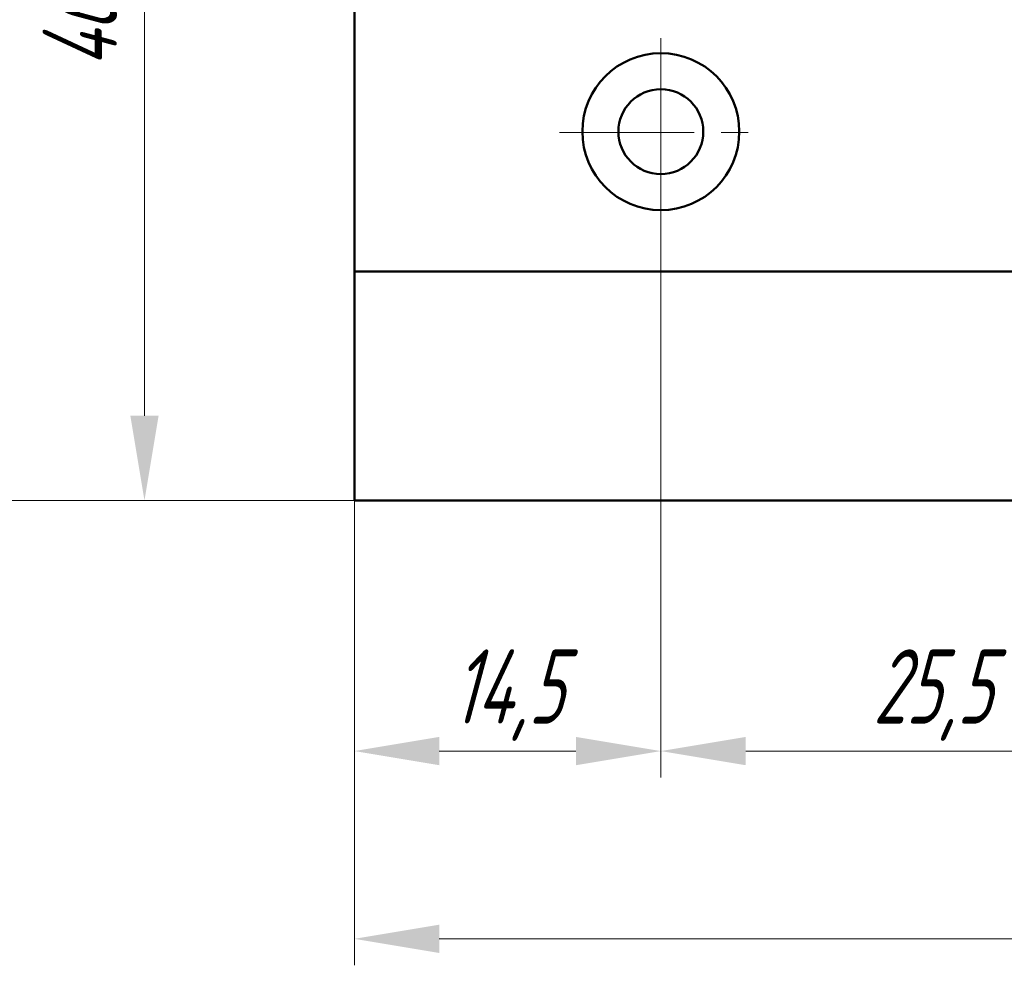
# Model space of a CAD drawing. Header units: millimetres. Extents: x 2171 to 2591, y 1134 to 1431.
# Tile 3 of 18: x 2245 to 2291, y 1291 to 1336. Entities that reach past the tile are written whole.
import ezdxf

# ---------------------------------------------------------------- set-up
doc = ezdxf.new("R2010")
doc.units = ezdxf.units.MM
doc.linetypes.add('ACAD_ISO12W100', pattern=[21, 12, -3, 0, -3, 0, -3])
doc.linetypes.add('CENTER', pattern=[10.16, 6.35, -1.27, 1.27, -1.27])
for name, color, linetype, lineweight in [('main', 5, 'Continuous', 50), ('size', 7, 'Continuous', 20), ('ОСЕВЫЕ', 1, 'CENTER', 15)]:
    doc.layers.add(name, color=color, linetype=linetype, lineweight=lineweight)
doc.styles.add('GOST', font='GOST.shx', dxfattribs={"width": 0.8, "oblique": 15})
doc.dimstyles.new('GOST', dxfattribs={"dimscale": 0, "dimtxt": 3.5, "dimasz": 4, "dimexe": 1.25, "dimexo": 0, "dimtad": 1, "dimdec": 1, "dimrnd": 0.5, "dimtxsty": 'GOST', "dimcen": 5, "dimclrd": 256, "dimclre": 256, "dimclrt": 256, "dimadec": 1, "dimazin": 2, "dimtfac": 1, "dimtdec": 4, "dimtmove": 0, "dimatfit": 3, "dimfxl": 0, "dimtolj": 1, "dimtzin": 0, "dimlwd": -1, "dimlwe": -1, "dimarcsym": 0})

# ---------------------------------------------------------------- blocks, each defined once
blk = doc.blocks.new('*D212')
at = {"layer": 'Defpoints', "color": 0}
for p in [(2322.629, 1371.356), (2242.912, 1313.343), (2260.806, 1313.343)]:
    blk.add_point(p, dxfattribs=at)
at = {"layer": 'size', "ltscale": 5}
for p, q in [((2322.629, 1371.356), (2241.662, 1371.356)), ((2242.912, 1367.356), (2242.912, 1317.343)), ((2260.806, 1313.343), (2241.662, 1313.343))]:
    blk.add_line(p, q, dxfattribs=at)
at = {"layer": 'size'}
for points in [[(2243.579, 1367.356), (2242.246, 1367.356), (2242.912, 1371.356)], [(2242.246, 1317.343), (2243.579, 1317.343), (2242.912, 1313.343)]]:
    blk.add_solid(points, dxfattribs=at)
at = {"layer": 'size', "linetype": 'ByBlock', "insert": (2240.537, 1342.349), "char_height": 3.5, "attachment_point": 5, "rotation": 90, "style": 'GOST'}
blk.add_mtext('\\A1;58max', dxfattribs=at)
blk = doc.blocks.new('*D214')
at = {"layer": 'Defpoints', "color": 0}
for p in [(2275.256, 1330.743), (2260.806, 1313.343), (2275.256, 1301.523)]:
    blk.add_point(p, dxfattribs=at)
at = {"layer": 'size', "ltscale": 5}
for p, q in [((2275.256, 1330.743), (2275.256, 1300.273)), ((2260.806, 1313.343), (2260.806, 1300.273)), ((2264.806, 1301.523), (2271.256, 1301.523))]:
    blk.add_line(p, q, dxfattribs=at)
at = {"layer": 'size'}
for points in [[(2264.806, 1302.19), (2264.806, 1300.856), (2260.806, 1301.523)], [(2271.256, 1300.856), (2271.256, 1302.19), (2275.256, 1301.523)]]:
    blk.add_solid(points, dxfattribs=at)
at = {"layer": 'size', "linetype": 'ByBlock', "insert": (2268.031, 1304.16), "char_height": 3.5, "attachment_point": 5, "style": 'GOST'}
blk.add_mtext('\\A1;14,5', dxfattribs=at)
blk = doc.blocks.new('*D215')
at = {"layer": 'Defpoints', "color": 0}
for p in [(2261.143, 1359.922), (2250.912, 1313.343), (2260.806, 1313.343)]:
    blk.add_point(p, dxfattribs=at)
at = {"layer": 'size'}
for p, q in [((2261.143, 1359.922), (2249.662, 1359.922)), ((2250.912, 1355.922), (2250.912, 1317.343)), ((2260.806, 1313.343), (2249.662, 1313.343))]:
    blk.add_line(p, q, dxfattribs=at)
for points in [[(2251.579, 1355.922), (2250.246, 1355.922), (2250.912, 1359.922)], [(2250.246, 1317.343), (2251.579, 1317.343), (2250.912, 1313.343)]]:
    blk.add_solid(points, dxfattribs=at)
at = {"layer": 'size', "linetype": 'ByBlock', "insert": (2248.275, 1336.632), "char_height": 3.5, "attachment_point": 5, "rotation": 90, "style": 'GOST'}
blk.add_mtext('\\A1;46,5', dxfattribs=at)
blk = doc.blocks.new('*D221')
at = {"layer": 'Defpoints', "color": 0}
for p in [(2331.106, 1315.874), (2260.806, 1313.343), (2331.106, 1292.666)]:
    blk.add_point(p, dxfattribs=at)
at = {"layer": 'size', "ltscale": 5}
for p, q in [((2331.106, 1315.874), (2331.106, 1291.416)), ((2260.806, 1313.343), (2260.806, 1291.416)), ((2264.806, 1292.666), (2327.106, 1292.666))]:
    blk.add_line(p, q, dxfattribs=at)
at = {"layer": 'size'}
for points in [[(2264.806, 1293.332), (2264.806, 1291.999), (2260.806, 1292.666)], [(2327.106, 1291.999), (2327.106, 1293.332), (2331.106, 1292.666)]]:
    blk.add_solid(points, dxfattribs=at)
at = {"layer": 'size', "linetype": 'ByBlock', "insert": (2295.956, 1295.303), "char_height": 3.5, "attachment_point": 5, "style": 'GOST'}
blk.add_mtext('\\A1;70,5', dxfattribs=at)
blk = doc.blocks.new('*D222')
at = {"layer": 'Defpoints', "color": 0}
for p in [(2275.256, 1330.7), (2300.856, 1330.743), (2300.856, 1301.523)]:
    blk.add_point(p, dxfattribs=at)
at = {"layer": 'size', "ltscale": 5}
for p, q in [((2275.256, 1330.7), (2275.256, 1300.273)), ((2300.856, 1330.743), (2300.856, 1300.273)), ((2279.256, 1301.523), (2296.856, 1301.523))]:
    blk.add_line(p, q, dxfattribs=at)
at = {"layer": 'size'}
for points in [[(2279.256, 1302.19), (2279.256, 1300.856), (2275.256, 1301.523)], [(2296.856, 1300.856), (2296.856, 1302.19), (2300.856, 1301.523)]]:
    blk.add_solid(points, dxfattribs=at)
at = {"layer": 'size', "linetype": 'ByBlock', "insert": (2288.056, 1304.161), "char_height": 3.5, "attachment_point": 5, "style": 'GOST'}
blk.add_mtext('\\A1;25,5', dxfattribs=at)

msp = doc.modelspace()

# ---------------------------------------------------------------- linework, layer by layer
at = {"layer": 'main'}
for p, q in [((2260.806, 1324.143), (2260.806, 1344.143)), ((2260.806, 1314.343), (2260.806, 1324.143)), ((2315.306, 1324.143), (2260.806, 1324.143)), ((2260.806, 1313.343), (2260.806, 1314.343)), ((2312.806, 1313.343), (2260.806, 1313.343))]:
    msp.add_line(p, q, dxfattribs=at)
for radius in [3.7, 2]:
    msp.add_circle((2275.256, 1330.743), radius, dxfattribs=at)
at = {"layer": 'ОСЕВЫЕ'}
for p, q in [((2275.256, 1335.146), (2275.256, 1326.339)), ((2270.477, 1330.7), (2280.036, 1330.7))]:
    msp.add_line(p, q, dxfattribs=at)

# ---------------------------------------------------------------- dimensions: what is measured, and where the dimension line sits
at = {"layer": 'size', "linetype": 'ACAD_ISO12W100', "ltscale": 5}
dim = msp.add_linear_dim(base=(2242.912, 1313.343), p1=(2322.629, 1371.356), p2=(2260.806, 1313.343), angle=90, text='<>max', dimstyle='GOST', override={"dimscale": 1, "dimlfac": 1, "dimtxsty": 'GOST', "dimsah": 1, "dimtolj": 1}, dxfattribs=at)
dim.commit()
dim.dimension.update_dxf_attribs({"geometry": '*D212', "text_midpoint": (2240.537, 1342.349)})
at = {"layer": 'size'}
dim = msp.add_linear_dim(base=(2250.912, 1313.343), p1=(2261.143, 1359.922), p2=(2260.806, 1313.343), angle=90, dimstyle='GOST', override={"dimscale": 1, "dimasz": 4, "dimlfac": 1, "dimtxsty": 'GOST', "dimsah": 1, "dimtolj": 1}, dxfattribs=at)
dim.commit()
dim.dimension.update_dxf_attribs({"geometry": '*D215', "text_midpoint": (2248.275, 1336.632)})
at = {"layer": 'size', "ltscale": 5}
for base, p1, p2, picture, middle in [((2275.256228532, 1301.522838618), (2260.806228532, 1313.34257296), (2275.256228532, 1330.74257296), '*D214', (2268.031228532, 1304.160338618)), ((2300.856, 1301.523), (2275.256, 1330.7), (2300.856, 1330.743), '*D222', (2288.056, 1304.161)), ((2331.106, 1292.666), (2260.806, 1313.343), (2331.106, 1315.874), '*D221', (2295.956, 1295.303))]:
    dim = msp.add_linear_dim(base=base, p1=p1, p2=p2, dimstyle='GOST', override={"dimscale": 1, "dimtxsty": 'GOST'}, dxfattribs=at)
    dim.commit()
    dim.dimension.update_dxf_attribs({"geometry": picture, "text_midpoint": middle})

doc.saveas('drawing.dxf')
